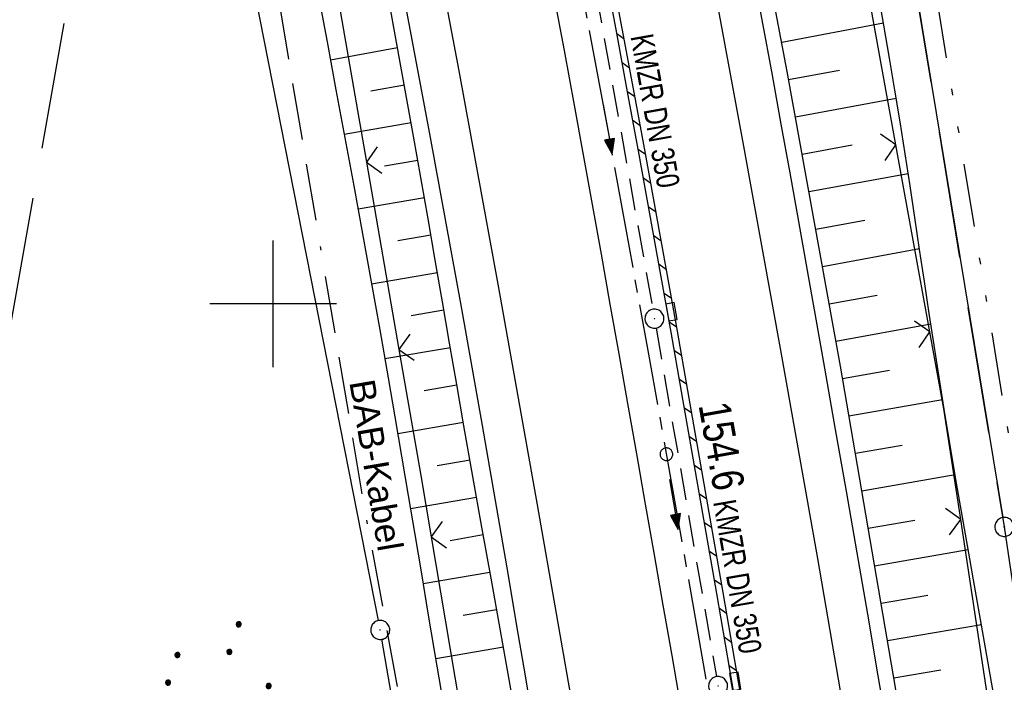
# Model space of a CAD drawing. Extents: x 510526 to 513920, y 467229 to 478797.
# Tile 75 of 256: x 511080 to 511158, y 470870 to 470922. Entities that reach past the tile are written whole.
import ezdxf
from ezdxf.enums import TextEntityAlignment as Align

# ---------------------------------------------------------------- set-up
doc = ezdxf.new("R2010")
doc.units = 0
doc.header["$LTSCALE"] = 10
doc.header["$MEASUREMENT"] = 0
for name, pattern in [('ACAD_ISO16W100', [73, 15, -6.5, 15, -6.5, 15, -7, 1, -7]), ('ACHSE', [5.5, 4, -0.5, 0.5, -0.5]), ('LT00', [0]), ('LT05', [0.7, 0.5, -0.2]), ('LT09', [0.54, 0.2, -0.1, 0.02, -0.1, 0.02, -0.1]), ('STRICHLINIE2', [0.375, 0.25, -0.125])]:
    doc.linetypes.add(name, pattern=pattern)
doc.layers.get('0').update_dxf_attribs({"linetype": 'LT00'})
for name, color, linetype in [('-AX-020', 250, 'ACHSE'), ('-Halt-Pfeil', 4, 'LT00'), ('-Haltung', 182, 'STRICHLINIE2'), ('-Haltungsbeschriftung', 182, 'LT00'), ('-ST-20-1', 250, 'LT00'), ('BAB-KABEL', 220, 'ACAD_ISO16W100'), ('BAB-KABEL_TEXT', 221, 'Continuous'), ('DFK_AB_L', 21, 'LT00'), ('DFK_AB_P', 7, 'LT00'), ('DFK_NUTZUNG', 250, 'LT00'), ('GEMARKUNGSGRENZE', 3, 'LT09'), ('V96_AFBR_BAB', 250, 'LT00'), ('V96_BOESCH', 250, 'LT00'), ('V96_BORDRINNE', 182, 'LT00'), ('V96_BOSCHUNG', 250, 'LT00'), ('V96_KA_PRUF', 182, 'LT00'), ('V96_LD_MARK', 250, 'LT00'), ('V96_RASTER', 250, 'LT00'), ('V96_RINNE', 182, 'LT00'), ('V96_SINKK', 182, 'LT00'), ('V96_ZAUN', 40, 'LT00'), ('WSG-GRENZE', 162, 'LT05')]:
    doc.layers.add(name, color=color, linetype=linetype)
doc.styles.add('Beschrift', font='ARIAL.TTF')
doc.styles.add('Haltungsbeschriftung', font='ARIAL.TTF', dxfattribs={"width": 0.75})

# ---------------------------------------------------------------- blocks, each defined once
blk = doc.blocks.new('SYMB0003')
at = {"color": 0, "linetype": 'ByBlock'}
for p, q in [((-0.015712, 0), (0.010166, 0.012015)), ((0, -0.021257), (-0.015712, 0)), ((0.010166, 0.012015), (0, -0.021257))]:
    blk.add_line(p, q, dxfattribs=at)
for points in [[(-0.031395, 0.499013), (-0.093691, 0.491144), (-0.154509, 0.475528), (-0.21289, 0.452414), (-0.267913, 0.422164), (-0.318712, 0.385257), (-0.364484, 0.342274), (-0.404509, 0.293893), (-0.438154, 0.240877), (-0.464888, 0.184062), (-0.484292, 0.124345), (-0.496058, 0.062667), (-0.5, 0)], [(-0.5, 0), (-0.496058, -0.062667), (-0.484292, -0.124345), (-0.464888, -0.184062), (-0.438154, -0.240877), (-0.404509, -0.293893), (-0.364485, -0.342274), (-0.318712, -0.385257), (-0.267914, -0.422164), (-0.21289, -0.452414), (-0.154509, -0.475529), (-0.093691, -0.491144), (-0.031395, -0.499014), (0.031395, -0.499014)], [(0.5, 0), (0.496057, 0.062667), (0.484292, 0.124345), (0.464888, 0.184062), (0.438153, 0.240877), (0.404509, 0.293893), (0.364484, 0.342274), (0.318712, 0.385257), (0.267913, 0.422164), (0.21289, 0.452414), (0.154509, 0.475528), (0.093691, 0.491144), (0.031395, 0.499013), (-0.031395, 0.499013)], [(0.031395, -0.499014), (0.093691, -0.491144), (0.154509, -0.475529), (0.21289, -0.452414), (0.267914, -0.422164), (0.318712, -0.385257), (0.364485, -0.342274), (0.404509, -0.293893), (0.438154, -0.240877), (0.464889, -0.184062), (0.484292, -0.124345), (0.496058, -0.062667), (0.5, 0)]]:
    blk.add_lwpolyline(points, dxfattribs=at)
blk = doc.blocks.new('SYMB0002')
at = {"color": 0, "linetype": 'ByBlock'}
for points in [[(-0.031395, 0.499013), (-0.093691, 0.491144), (-0.154509, 0.475528), (-0.21289, 0.452414), (-0.267913, 0.422164), (-0.318712, 0.385257), (-0.364484, 0.342274), (-0.404509, 0.293893), (-0.438154, 0.240877), (-0.464888, 0.184062), (-0.484292, 0.124345), (-0.496058, 0.062667), (-0.5, 0)], [(-0.5, 0), (-0.496058, -0.062667), (-0.484292, -0.124345), (-0.464888, -0.184062), (-0.438154, -0.240877), (-0.404509, -0.293893), (-0.364485, -0.342274), (-0.318712, -0.385257), (-0.267914, -0.422164), (-0.21289, -0.452414), (-0.154509, -0.475529), (-0.093691, -0.491144), (-0.031395, -0.499014), (0.031395, -0.499014)], [(0.5, 0), (0.496057, 0.062667), (0.484292, 0.124345), (0.464888, 0.184062), (0.438153, 0.240877), (0.404509, 0.293893), (0.364484, 0.342274), (0.318712, 0.385257), (0.267913, 0.422164), (0.21289, 0.452414), (0.154509, 0.475528), (0.093691, 0.491144), (0.031395, 0.499013), (-0.031395, 0.499013)], [(0.031395, -0.499014), (0.093691, -0.491144), (0.154509, -0.475529), (0.21289, -0.452414), (0.267914, -0.422164), (0.318712, -0.385257), (0.364485, -0.342274), (0.404509, -0.293893), (0.438154, -0.240877), (0.464889, -0.184062), (0.484292, -0.124345), (0.496058, -0.062667), (0.5, 0)]]:
    blk.add_lwpolyline(points, dxfattribs=at)
blk = doc.blocks.new('SYMB0652')
at = {"color": 0, "linetype": 'ByBlock'}
blk.add_lwpolyline([(-0.15, -0.075), (0.15, -0.075), (0.15, 0.075), (-0.15, 0.075), (-0.15, -0.075)], dxfattribs=at)
blk = doc.blocks.new('SYMB0024')
at = {"color": 0, "linetype": 'ByBlock'}
for p, q in [((-0.5, 0.5), (0, 0)), ((0, 0), (0.5, 0.5))]:
    blk.add_line(p, q, dxfattribs=at)
blk = doc.blocks.new('SYMB7110')
at = {"color": 0, "linetype": 'ByBlock'}
for p, q in [((-0.515, 0.392919), (-0.515, 0.367081)), ((-0.51, 0.362895), (-0.51, 0.397105)), ((-0.505, 0.399164), (-0.505, 0.360836)), ((-0.5, 0.360204), (-0.5, 0.399796)), ((-0.495, 0.399164), (-0.495, 0.360836)), ((-0.49, 0.362895), (-0.49, 0.397105)), ((-0.485, 0.392919), (-0.485, 0.367081)), ((-0.285, 0.392919), (-0.285, 0.367081)), ((-0.28, 0.362895), (-0.28, 0.397105)), ((-0.275, 0.399164), (-0.275, 0.360836)), ((-0.27, 0.360204), (-0.27, 0.399796)), ((-0.265, 0.399164), (-0.265, 0.360836)), ((-0.26, 0.362895), (-0.26, 0.397105)), ((-0.255, 0.392919), (-0.255, 0.367081)), ((0.255, 0.392919), (0.255, 0.367081)), ((0.26, 0.362895), (0.26, 0.397105)), ((0.265, 0.399164), (0.265, 0.360836)), ((0.27, 0.360204), (0.27, 0.399796)), ((0.275, 0.399164), (0.275, 0.360836)), ((0.28, 0.362895), (0.28, 0.397105)), ((0.285, 0.392919), (0.285, 0.367081)), ((0.485, 0.392919), (0.485, 0.367081)), ((0.49, 0.362895), (0.49, 0.397105)), ((0.495, 0.399164), (0.495, 0.360836)), ((0.5, 0.360204), (0.5, 0.399796)), ((0.505, 0.399164), (0.505, 0.360836)), ((0.51, 0.362895), (0.51, 0.397105)), ((0.515, 0.392919), (0.515, 0.367081)), ((-0.48, 0.379874), (-0.48, 0.380145)), ((-0.25, 0.379874), (-0.25, 0.380146)), ((0.29, 0.379874), (0.29, 0.380145)), ((0.52, 0.379874), (0.52, 0.380146)), ((-0.9, 0.012919), (-0.9, -0.012919)), ((-0.895, -0.017106), (-0.895, 0.017105)), ((-0.89, 0.019164), (-0.89, -0.019164)), ((-0.885, -0.019797), (-0.885, 0.019796)), ((-0.88, 0.019164), (-0.88, -0.019164)), ((-0.875, -0.017106), (-0.875, 0.017105)), ((-0.87, 0.012919), (-0.87, -0.012919)), ((-0.865, -0.000126), (-0.865, 0.000145)), ((-0.67, 0.012919), (-0.67, -0.012919)), ((-0.665, -0.017106), (-0.665, 0.017105)), ((-0.66, 0.019164), (-0.66, -0.019164)), ((-0.655, -0.019797), (-0.655, 0.019796)), ((-0.65, 0.019164), (-0.65, -0.019164)), ((-0.645, -0.017106), (-0.645, 0.017105)), ((-0.64, 0.012919), (-0.64, -0.012919)), ((-0.635, -0.000126), (-0.635, 0.000145)), ((-0.13, 0.012919), (-0.13, -0.012919)), ((-0.125, -0.017105), (-0.125, 0.017105)), ((-0.12, 0.019164), (-0.12, -0.019164)), ((-0.115, -0.019796), (-0.115, 0.019796)), ((-0.11, 0.019164), (-0.11, -0.019164)), ((-0.105, -0.017105), (-0.105, 0.017105)), ((-0.1, 0.012919), (-0.1, -0.012919)), ((-0.095, -0.000126), (-0.095, 0.000146)), ((0.1, 0.012919), (0.1, -0.012919)), ((0.105, -0.017105), (0.105, 0.017105)), ((0.11, 0.019164), (0.11, -0.019164)), ((0.115, -0.019796), (0.115, 0.019796)), ((0.12, 0.019164), (0.12, -0.019164)), ((0.125, -0.017105), (0.125, 0.017105)), ((0.13, 0.012919), (0.13, -0.012919)), ((0.135, -0.000126), (0.135, 0.000146)), ((0.64, 0.012919), (0.64, -0.012919)), ((0.645, -0.017105), (0.645, 0.017105)), ((0.65, 0.019164), (0.65, -0.019164)), ((0.655, -0.019796), (0.655, 0.019796)), ((0.66, 0.019164), (0.66, -0.019164)), ((0.665, -0.017105), (0.665, 0.017105)), ((0.67, 0.012919), (0.67, -0.012919)), ((0.675, -0.000126), (0.675, 0.000146)), ((0.87, 0.012919), (0.87, -0.012919)), ((0.875, -0.017105), (0.875, 0.017105)), ((0.88, 0.019164), (0.88, -0.019164)), ((0.885, -0.019796), (0.885, 0.019796)), ((0.89, 0.019164), (0.89, -0.019164)), ((0.895, -0.017105), (0.895, 0.017105)), ((0.9, 0.012919), (0.9, -0.012919)), ((0.905, -0.000126), (0.905, 0.000146)), ((-0.515, -0.367081), (-0.515, -0.392919)), ((-0.51, -0.397105), (-0.51, -0.362895)), ((-0.505, -0.360836), (-0.505, -0.399164)), ((-0.5, -0.399796), (-0.5, -0.360204)), ((-0.495, -0.360836), (-0.495, -0.399164)), ((-0.49, -0.397106), (-0.49, -0.362895)), ((-0.485, -0.367081), (-0.485, -0.392919)), ((-0.48, -0.380126), (-0.48, -0.379855)), ((-0.285, -0.367081), (-0.285, -0.392919)), ((-0.28, -0.397105), (-0.28, -0.362895)), ((-0.275, -0.360836), (-0.275, -0.399164)), ((-0.27, -0.399796), (-0.27, -0.360204)), ((-0.265, -0.360836), (-0.265, -0.399164)), ((-0.26, -0.397105), (-0.26, -0.362895)), ((-0.255, -0.367081), (-0.255, -0.392919)), ((-0.25, -0.380126), (-0.25, -0.379855)), ((0.255, -0.367081), (0.255, -0.392919)), ((0.26, -0.397105), (0.26, -0.362895)), ((0.265, -0.360836), (0.265, -0.399164)), ((0.27, -0.399796), (0.27, -0.360204)), ((0.275, -0.360836), (0.275, -0.399164)), ((0.28, -0.397105), (0.28, -0.362895)), ((0.285, -0.367081), (0.285, -0.392919)), ((0.29, -0.380126), (0.29, -0.379855)), ((0.485, -0.367081), (0.485, -0.392919)), ((0.49, -0.397105), (0.49, -0.362895)), ((0.495, -0.360836), (0.495, -0.399164)), ((0.5, -0.399796), (0.5, -0.360204)), ((0.505, -0.360836), (0.505, -0.399164)), ((0.51, -0.397105), (0.51, -0.362895)), ((0.515, -0.367081), (0.515, -0.392919)), ((0.52, -0.380126), (0.52, -0.379855))]:
    blk.add_line(p, q, dxfattribs=at)
for points in [[(-0.48, 0.38), (-0.481981, 0.388678), (-0.48753, 0.395637), (-0.49555, 0.399499), (-0.50445, 0.399499), (-0.51247, 0.395637), (-0.518019, 0.388678), (-0.52, 0.38), (-0.518019, 0.371322), (-0.51247, 0.364363), (-0.50445, 0.360501), (-0.49555, 0.360501), (-0.48753, 0.364363), (-0.481981, 0.371322), (-0.48, 0.38)], [(-0.25, 0.38), (-0.251981, 0.388678), (-0.25753, 0.395637), (-0.26555, 0.399499), (-0.27445, 0.399499), (-0.28247, 0.395637), (-0.288019, 0.388678), (-0.29, 0.38), (-0.288019, 0.371322), (-0.28247, 0.364363), (-0.27445, 0.360501), (-0.26555, 0.360501), (-0.25753, 0.364363), (-0.251981, 0.371322), (-0.25, 0.38)], [(0.29, 0.38), (0.288019, 0.388678), (0.28247, 0.395637), (0.27445, 0.399499), (0.26555, 0.399499), (0.25753, 0.395637), (0.251981, 0.388678), (0.25, 0.38), (0.251981, 0.371322), (0.25753, 0.364363), (0.26555, 0.360501), (0.27445, 0.360501), (0.28247, 0.364363), (0.288019, 0.371322), (0.29, 0.38)], [(0.52, 0.38), (0.518019, 0.388678), (0.51247, 0.395637), (0.50445, 0.399499), (0.495549, 0.399499), (0.48753, 0.395637), (0.481981, 0.388678), (0.48, 0.38), (0.481981, 0.371322), (0.48753, 0.364363), (0.495549, 0.360501), (0.50445, 0.360501), (0.51247, 0.364363), (0.518019, 0.371322), (0.52, 0.38)], [(-0.865, 0), (-0.866981, 0.008678), (-0.87253, 0.015637), (-0.88055, 0.019498), (-0.88945, 0.019498), (-0.89747, 0.015637), (-0.903019, 0.008678), (-0.905, 0)], [(-0.905, 0), (-0.903019, -0.008678), (-0.89747, -0.015637), (-0.88945, -0.019499), (-0.88055, -0.019499), (-0.87253, -0.015637), (-0.866981, -0.008678), (-0.865, 0)], [(-0.635, 0), (-0.636981, 0.008678), (-0.64253, 0.015637), (-0.65055, 0.019498), (-0.65945, 0.019498), (-0.66747, 0.015637), (-0.673019, 0.008678), (-0.675, 0)], [(-0.675, 0), (-0.673019, -0.008678), (-0.66747, -0.015637), (-0.65945, -0.019499), (-0.65055, -0.019499), (-0.64253, -0.015637), (-0.636981, -0.008678), (-0.635, 0)], [(-0.095, 0), (-0.096981, 0.008678), (-0.10253, 0.015637), (-0.11055, 0.019499), (-0.11945, 0.019499), (-0.12747, 0.015637), (-0.133019, 0.008678), (-0.135, 0)], [(-0.135, 0), (-0.133019, -0.008678), (-0.12747, -0.015637), (-0.11945, -0.019499), (-0.11055, -0.019499), (-0.10253, -0.015637), (-0.096981, -0.008678), (-0.095, 0)], [(0.135, 0), (0.133019, 0.008678), (0.12747, 0.015637), (0.11945, 0.019499), (0.11055, 0.019499), (0.10253, 0.015637), (0.096981, 0.008678), (0.095, 0)], [(0.095, 0), (0.096981, -0.008678), (0.10253, -0.015637), (0.11055, -0.019499), (0.11945, -0.019499), (0.12747, -0.015637), (0.133019, -0.008678), (0.135, 0)], [(0.675, 0), (0.673019, 0.008678), (0.66747, 0.015637), (0.65945, 0.019499), (0.65055, 0.019499), (0.64253, 0.015637), (0.636981, 0.008678), (0.635, 0)], [(0.635, 0), (0.636981, -0.008678), (0.64253, -0.015637), (0.65055, -0.019499), (0.65945, -0.019499), (0.66747, -0.015637), (0.673019, -0.008678), (0.675, 0)], [(0.905, 0), (0.903019, 0.008678), (0.89747, 0.015637), (0.88945, 0.019499), (0.88055, 0.019499), (0.87253, 0.015637), (0.866981, 0.008678), (0.865, 0)], [(0.865, 0), (0.866981, -0.008678), (0.87253, -0.015637), (0.88055, -0.019499), (0.88945, -0.019499), (0.89747, -0.015637), (0.903019, -0.008678), (0.905, 0)], [(-0.48, -0.38), (-0.481981, -0.371322), (-0.48753, -0.364363), (-0.49555, -0.360501), (-0.50445, -0.360501), (-0.51247, -0.364363), (-0.518019, -0.371322), (-0.52, -0.38), (-0.518019, -0.388678), (-0.51247, -0.395637), (-0.50445, -0.399499), (-0.49555, -0.399499), (-0.48753, -0.395637), (-0.481981, -0.388678), (-0.48, -0.38)], [(-0.25, -0.38), (-0.251981, -0.371322), (-0.25753, -0.364363), (-0.26555, -0.360501), (-0.27445, -0.360501), (-0.28247, -0.364363), (-0.288019, -0.371322), (-0.29, -0.38), (-0.288019, -0.388678), (-0.28247, -0.395637), (-0.27445, -0.399499), (-0.26555, -0.399499), (-0.25753, -0.395637), (-0.251981, -0.388678), (-0.25, -0.38)], [(0.29, -0.38), (0.288019, -0.371322), (0.28247, -0.364363), (0.27445, -0.360501), (0.26555, -0.360501), (0.25753, -0.364363), (0.251981, -0.371322), (0.25, -0.38), (0.251981, -0.388678), (0.25753, -0.395637), (0.26555, -0.399499), (0.27445, -0.399499), (0.28247, -0.395637), (0.288019, -0.388678), (0.29, -0.38)], [(0.52, -0.38), (0.518019, -0.371322), (0.51247, -0.364363), (0.50445, -0.360501), (0.495549, -0.360501), (0.48753, -0.364363), (0.481981, -0.371322), (0.48, -0.38), (0.481981, -0.388678), (0.48753, -0.395637), (0.495549, -0.399499), (0.50445, -0.399499), (0.51247, -0.395637), (0.518019, -0.388678), (0.52, -0.38)]]:
    blk.add_lwpolyline(points, dxfattribs=at)
blk = doc.blocks.new('SYMB0070')
at = {"color": 0, "linetype": 'ByBlock'}
for p, q in [((-0.5, 0), (0.2, 0)), ((0.5, 0), (0.2, 0.1)), ((0.2, 0.1), (0.2, 0)), ((0.468, 0), (0.21, 0.086)), ((0.21, 0.086), (0.21, -0.086)), ((0.21, -0.086), (0.468, 0)), ((0.22, -0.072), (0.437, 0)), ((0.23, -0.058), (0.405, 0)), ((0.24, -0.045), (0.374, 0)), ((0.342, 0), (0.25, 0.031)), ((0.25, 0.031), (0.25, -0.031)), ((0.25, -0.031), (0.342, 0)), ((0.26, -0.017), (0.31, 0)), ((0.27, -0.003), (0.279, 0))]:
    blk.add_line(p, q, dxfattribs=at)
for points in [[(0.2, 0), (0.2, -0.1), (0.5, 0)], [(0.437, 0), (0.22, 0.072), (0.22, -0.072)], [(0.405, 0), (0.23, 0.058), (0.23, -0.058)], [(0.374, 0), (0.24, 0.045), (0.24, -0.045)], [(0.31, 0), (0.26, 0.017), (0.26, -0.017)], [(0.279, 0), (0.27, 0.003), (0.27, -0.003)]]:
    blk.add_lwpolyline(points, dxfattribs=at)

msp = doc.modelspace()

# ---------------------------------------------------------------- hatches: boundary and pattern name
at = {"layer": 'V96_BORDRINNE'}
h = msp.add_hatch(dxfattribs=at)
h.set_pattern_fill('ANSI31', color=256, scale=13, angle=280, style=0)
h.paths.add_polyline_path([(511127.543, 470921.723), (511126.568, 470926.915), (511126.174, 470928.994), (511125.683, 470928.903), (511126.077, 470926.822), (511127.052, 470921.631), (511128.016, 470916.438), (511128.873, 470911.769), (511129.721, 470907.097), (511130.562, 470902.425), (511130.997, 470899.98), (511131.49, 470900.066), (511131.054, 470902.513), (511130.213, 470907.186), (511129.365, 470911.858), (511128.508, 470916.529)])
h.paths.add_polyline_path([(511132.714, 470893.163), (511131.887, 470897.838), (511131.727, 470898.737), (511131.234, 470898.651), (511131.395, 470897.751), (511132.222, 470893.076), (511133.619, 470885.108), (511135.002, 470877.137), (511136.084, 470870.836), (511136.577, 470870.919), (511135.495, 470877.222), (511134.112, 470885.194)])

# ---------------------------------------------------------------- linework, layer by layer
at = {"layer": '-AX-020', "ltscale": 0.2, "flags": 128}
msp.add_lwpolyline([(513881.716, 478796.972), (513877.87, 478787.354), (513870.367, 478768.801), (513862.788, 478750.278), (513855.137, 478731.786), (513847.411, 478713.324), (513839.611, 478694.893), (513831.738, 478676.494), (513823.791, 478658.127), (513815.771, 478639.791), (513807.678, 478621.487), (513799.512, 478603.216), (513791.272, 478584.978), (513782.96, 478566.773), (513774.576, 478548.601), (513766.118, 478530.463), (513757.588, 478512.359), (513748.986, 478494.289), (513740.312, 478476.254), (513731.565, 478458.253), (513722.747, 478440.287), (513713.857, 478422.357), (513704.896, 478404.463), (513695.863, 478386.605), (513686.758, 478368.782), (513677.583, 478350.997), (513668.336, 478333.248), (513659.019, 478315.536), (513649.63, 478297.862), (513640.172, 478280.225), (513630.643, 478262.626), (513621.043, 478245.066), (513611.374, 478227.544), (513601.634, 478210.061), (513591.825, 478192.617), (513586.745, 478183.647), (513576.83, 478166.262), (513566.848, 478148.917), (513556.8, 478131.609), (513546.688, 478114.338), (513536.514, 478097.104), (513526.28, 478079.906), (513515.988, 478062.743), (513505.638, 478045.613), (513495.234, 478028.517), (513484.778, 478011.453), (513474.27, 477994.421), (513463.712, 477977.419), (513453.108, 477960.447), (513442.457, 477943.503), (513431.762, 477926.587), (513421.026, 477909.698), (513410.248, 477892.835), (513399.432, 477875.997), (513388.579, 477859.182), (513377.691, 477842.39), (513366.769, 477825.62), (513355.815, 477808.871), (513344.831, 477792.142), (513333.819, 477775.431), (513322.78, 477758.738), (513311.715, 477742.062), (513300.628, 477725.401), (513289.519, 477708.754), (513278.389, 477692.121), (513267.242, 477675.5), (513256.078, 477658.891), (513244.899, 477642.291), (513233.706, 477625.7), (513222.502, 477609.117), (513211.288, 477592.542), (513200.066, 477575.971), (513188.837, 477559.405), (513177.603, 477542.843), (513166.366, 477526.282), (513154.797, 477509.239), (513142.496, 477491.114), (513130.197, 477472.988), (513117.902, 477454.859), (513105.613, 477436.726), (513093.333, 477418.587), (513081.064, 477400.44), (513068.808, 477382.285), (513056.567, 477364.119), (513044.344, 477345.942), (513032.141, 477327.752), (513019.958, 477309.547), (513007.8, 477291.325), (512995.668, 477273.087), (512983.565, 477254.83), (512971.492, 477236.552), (512959.452, 477218.253), (512947.447, 477199.931), (512935.479, 477181.584), (512923.551, 477163.212), (512911.665, 477144.812), (512899.822, 477126.385), (512888.026, 477107.927), (512876.279, 477089.439), (512864.582, 477070.918), (512852.939, 477052.364), (512841.352, 477033.775), (512829.822, 477015.15), (512818.352, 476996.488), (512806.945, 476977.787), (512795.603, 476959.048), (512789.644, 476949.141), (512778.405, 476930.339), (512767.236, 476911.496), (512756.135, 476892.613), (512745.103, 476873.688), (512734.14, 476854.724), (512723.246, 476835.72), (512712.422, 476816.676), (512701.668, 476797.593), (512690.983, 476778.471), (512680.369, 476759.309), (512669.824, 476740.11), (512659.35, 476720.871), (512648.946, 476701.595), (512638.612, 476682.281), (512628.349, 476662.929), (512618.157, 476643.54), (512608.036, 476624.113), (512597.985, 476604.65), (512588.006, 476585.15), (512578.098, 476565.614), (512568.261, 476546.042), (512558.497, 476526.434), (512548.803, 476506.791), (512539.182, 476487.112), (512529.632, 476467.399), (512520.155, 476447.65), (512510.749, 476427.867), (512501.416, 476408.05), (512492.156, 476388.199), (512482.968, 476368.314), (512473.852, 476348.396), (512464.81, 476328.445), (512455.84, 476308.46), (512446.944, 476288.443), (512438.12, 476268.394), (512429.37, 476248.313), (512420.694, 476228.2), (512412.09, 476208.055), (512403.561, 476187.879), (512395.105, 476167.672), (512386.723, 476147.434), (512378.415, 476127.166), (512370.181, 476106.867), (512362.021, 476086.539), (512353.936, 476066.181), (512345.925, 476045.794), (512337.988, 476025.377), (512330.127, 476004.932), (512322.339, 475984.458), (512314.627, 475963.955), (512306.989, 475943.425), (512299.427, 475922.867), (512291.94, 475902.281), (512284.528, 475881.669), (512277.191, 475861.029), (512269.93, 475840.362), (512262.744, 475819.67), (512255.634, 475798.951), (512248.599, 475778.206), (512241.641, 475757.436), (512234.758, 475736.641), (512227.951, 475715.82), (512221.221, 475694.975), (512214.566, 475674.105), (512207.988, 475653.211), (512201.487, 475632.294), (512200.128, 475627.887), (512194.281, 475608.791), (512188.5, 475589.674), (512182.785, 475570.538), (512177.137, 475551.381), (512171.56, 475532.204), (512166.053, 475513.007), (512160.618, 475493.788), (512155.257, 475474.55), (512149.971, 475455.29), (512148.09, 475448.361), (512142.908, 475429.074), (512137.804, 475409.765), (512132.778, 475390.436), (512127.829, 475371.088), (512122.957, 475351.719), (512118.163, 475332.332), (512113.447, 475312.925), (512108.808, 475293.499), (512104.247, 475274.055), (512099.765, 475254.593), (512095.36, 475235.113), (512091.033, 475215.616), (512086.785, 475196.101), (512082.614, 475176.57), (512078.522, 475157.022), (512074.508, 475137.458), (512070.573, 475117.878), (512066.716, 475098.282), (512063.238, 475080.246), (512059.532, 475060.621), (512055.901, 475040.983), (512052.344, 475021.33), (512048.857, 475001.665), (512045.438, 474981.988), (512042.084, 474962.3), (512038.794, 474942.602), (512035.562, 474922.893), (512032.388, 474903.175), (512029.269, 474883.449), (512026.201, 474863.714), (512023.183, 474843.972), (512020.21, 474824.222), (512017.282, 474804.467), (512014.394, 474784.705), (512011.544, 474764.937), (512008.73, 474745.165), (512005.949, 474725.388), (512003.198, 474705.607), (512000.474, 474685.821), (511997.775, 474666.033), (511995.098, 474646.242), (511992.439, 474626.448), (511989.798, 474606.651), (511987.169, 474586.854), (511984.552, 474567.054), (511981.943, 474547.253), (511979.34, 474527.452), (511976.744, 474507.689), (511975.127, 474495.377), (511973.477, 474482.815), (511971.825, 474470.254), (511970.169, 474457.693), (511968.506, 474445.133), (511966.835, 474432.574), (511965.154, 474420.016), (511963.46, 474407.46), (511961.752, 474394.906), (511960.027, 474382.355), (511958.283, 474369.806), (511956.518, 474357.259), (511954.73, 474344.717), (511952.918, 474332.177), (511951.078, 474319.642), (511949.209, 474307.111), (511947.309, 474294.584), (511945.376, 474282.063), (511943.407, 474269.547), (511941.4, 474257.038), (511939.355, 474244.534), (511937.267, 474232.038), (511935.137, 474219.549), (511932.96, 474207.067), (511930.736, 474194.594), (511928.462, 474182.131), (511926.136, 474169.676), (511923.757, 474157.232), (511921.321, 474144.799), (511918.829, 474132.377), (511916.276, 474119.967), (511913.661, 474107.57), (511910.982, 474095.187), (511908.238, 474082.818), (511905.425, 474070.464), (511902.544, 474058.127), (511899.59, 474045.806), (511896.562, 474033.504), (511893.47, 474021.261), (511890.29, 474008.997), (511887.033, 473996.753), (511883.699, 473984.53), (511880.287, 473972.328), (511876.798, 473960.148), (511873.233, 473947.991), (511869.591, 473935.856), (511865.873, 473923.745), (511862.077, 473911.656), (511858.206, 473899.593), (511854.259, 473887.554), (511850.236, 473875.54), (511846.136, 473863.552), (511841.962, 473851.59), (511837.711, 473839.654), (511833.386, 473827.746), (511828.985, 473815.865), (511824.51, 473804.012), (511819.96, 473792.188), (511815.335, 473780.392), (511810.636, 473768.626), (511805.863, 473756.89), (511801.015, 473745.185), (511796.094, 473733.51), (511791.099, 473721.866), (511786.031, 473710.255), (511780.889, 473698.675), (511775.675, 473687.128), (511770.388, 473675.615), (511765.028, 473664.135), (511759.596, 473652.689), (511754.091, 473641.278), (511748.515, 473629.901), (511742.867, 473618.56), (511737.147, 473607.255), (511731.356, 473595.986), (511725.494, 473584.754), (511719.562, 473573.559), (511713.558, 473562.402), (511707.485, 473551.283), (511701.341, 473540.203), (511695.128, 473529.162), (511688.845, 473518.159), (511682.492, 473507.198), (511676.07, 473496.276), (511669.58, 473485.395), (511663.021, 473474.555), (511656.394, 473463.757), (511649.699, 473453.001), (511642.935, 473442.288), (511636.105, 473431.617), (511629.207, 473420.99), (511622.242, 473410.406), (511615.211, 473399.867), (511608.113, 473389.372), (511600.949, 473378.922), (511593.719, 473368.518), (511586.423, 473358.16), (511579.062, 473347.848), (511571.637, 473337.582), (511564.147, 473327.364), (511556.592, 473317.193), (511548.973, 473307.07), (511541.291, 473296.996), (511533.545, 473286.969), (511525.735, 473276.993), (511517.863, 473267.066), (511509.929, 473257.188), (511501.932, 473247.361), (511493.873, 473237.584), (511485.753, 473227.859), (511477.572, 473218.186), (511475.548, 473215.811), (511467.291, 473206.202), (511458.976, 473196.642), (511450.605, 473187.132), (511442.182, 473177.667), (511433.709, 473168.249), (511425.188, 473158.872), (511416.622, 473149.537), (511408.014, 473140.241), (511399.365, 473130.982), (511390.679, 473121.758), (511381.958, 473112.568), (511373.205, 473103.409), (511364.421, 473094.278), (511355.61, 473085.175), (511346.772, 473076.096), (511337.912, 473067.039), (511329.031, 473058.003), (511320.132, 473048.986), (511311.216, 473039.984), (511302.286, 473030.997), (511293.345, 473022.02), (511284.394, 473013.053), (511275.436, 473004.094), (511266.473, 472995.139), (511255.909, 472984.591), (511236.789, 472965.502), (511230.177, 472958.9), (511223.567, 472952.294), (511216.964, 472945.683), (511210.368, 472939.063), (511203.785, 472932.433), (511197.215, 472925.788), (511190.663, 472919.125), (511184.131, 472912.443), (511177.622, 472905.739), (511171.139, 472899.01), (511164.685, 472892.252), (511158.263, 472885.464), (511151.877, 472878.643), (511145.529, 472871.786), (511139.222, 472864.891), (511132.96, 472857.955), (511126.746, 472850.976), (511120.583, 472843.952), (511114.476, 472836.881), (511109.32, 472830.82), (511103.322, 472823.655), (511097.386, 472816.438), (511091.511, 472809.171), (511085.699, 472801.854), (511079.95, 472794.488), (511074.265, 472787.072), (511068.642, 472779.609), (511063.084, 472772.097), (511057.591, 472764.538), (511052.162, 472756.933), (511046.799, 472749.281), (511041.501, 472741.584), (511036.27, 472733.841), (511031.105, 472726.054), (511026.007, 472718.223), (511020.976, 472710.349), (511016.012, 472702.431), (511011.117, 472694.472), (511006.29, 472686.471), (511001.532, 472678.429), (510996.842, 472670.347), (510992.223, 472662.225), (510987.672, 472654.063), (510983.192, 472645.863), (510978.782, 472637.625), (510974.443, 472629.349), (510970.175, 472621.036), (510965.978, 472612.687), (510961.853, 472604.303), (510957.799, 472595.883), (510953.818, 472587.43), (510949.91, 472578.942), (510946.074, 472570.422), (510942.311, 472561.868), (510938.622, 472553.283), (510935.007, 472544.666), (510931.465, 472536.02), (510927.997, 472527.343), (510924.604, 472518.636), (510921.286, 472509.901), (510918.042, 472501.138), (510914.874, 472492.347), (510911.781, 472483.529), (510908.763, 472474.686), (510905.821, 472465.817), (510902.956, 472456.923), (510900.166, 472448.004), (510897.454, 472439.062), (510894.817, 472430.098), (510892.258, 472421.111), (510889.776, 472412.102), (510887.37, 472403.073), (510885.043, 472394.023), (510882.792, 472384.954), (510880.62, 472375.866), (510878.525, 472366.759), (510876.509, 472357.635), (510874.57, 472348.494), (510872.71, 472339.337), (510870.929, 472330.164), (510869.226, 472320.976), (510867.602, 472311.774), (510866.056, 472302.558), (510864.59, 472293.33), (510863.202, 472284.089), (510861.894, 472274.837), (510860.665, 472265.574), (510859.516, 472256.301), (510858.445, 472247.018), (510857.455, 472237.726), (510856.544, 472228.427), (510855.712, 472219.119), (510854.96, 472209.806), (510854.288, 472200.485), (510853.696, 472191.159), (510853.184, 472181.829), (510852.752, 472172.495), (510852.399, 472163.157), (510852.127, 472153.817), (510851.934, 472144.475), (510851.822, 472135.131), (510851.789, 472125.787), (510851.836, 472116.443), (510851.964, 472107.1), (510852.009, 472104.711), (510852.237, 472095.37), (510852.543, 472086.03), (510852.927, 472076.694), (510853.387, 472067.361), (510853.922, 472058.032), (510854.53, 472048.707), (510855.21, 472039.388), (510855.961, 472030.074), (510856.782, 472020.766), (510857.671, 472011.464), (510858.627, 472002.169), (510859.649, 471992.88), (510860.734, 471983.599), (510861.883, 471974.326), (510863.094, 471965.06), (510864.364, 471955.802), (510865.694, 471946.554), (510867.082, 471937.313), (510868.525, 471928.081), (510870.024, 471918.857), (510871.577, 471909.643), (510873.182, 471900.438), (510874.839, 471891.241), (510876.545, 471882.054), (510878.3, 471872.876), (510880.102, 471863.708), (510881.95, 471854.548), (510883.842, 471845.397), (510885.778, 471836.255), (510887.756, 471827.123), (510889.775, 471817.999), (510891.834, 471808.885), (510893.93, 471799.779), (510896.064, 471790.681), (510898.233, 471781.592), (510900.437, 471772.511), (510902.673, 471763.439), (510904.942, 471754.374), (510907.241, 471745.317), (510909.57, 471736.267), (510911.926, 471727.225), (510914.31, 471718.19), (510916.719, 471709.161), (510919.152, 471700.139), (510921.608, 471691.124), (510924.087, 471682.114), (510926.585, 471673.11), (510929.104, 471664.112), (510931.64, 471655.118), (510934.193, 471646.129), (510936.762, 471637.145), (510939.345, 471628.165), (510941.941, 471619.188), (510944.55, 471610.216), (510947.169, 471601.246), (510949.797, 471592.279), (510952.434, 471583.314), (510955.078, 471574.352), (510957.727, 471565.391), (510960.382, 471556.431), (510963.039, 471547.473), (510967.703, 471531.767), (510970.248, 471523.199), (510975.26, 471506.323), (510980.27, 471489.445), (510985.273, 471472.566), (510990.267, 471455.684), (510995.248, 471438.798), (511000.214, 471421.908), (511005.162, 471405.012), (511010.087, 471388.11), (511014.988, 471371.201), (511019.861, 471354.283), (511024.703, 471337.357), (511029.511, 471320.421), (511034.281, 471303.475), (511039.011, 471286.517), (511043.698, 471269.547), (511048.338, 471252.564), (511052.928, 471235.568), (511057.465, 471218.557), (511061.945, 471201.532), (511066.367, 471184.491), (511070.726, 471167.434), (511075.019, 471150.36), (511079.243, 471133.269), (511083.395, 471116.16), (511086.572, 471102.843), (511090.589, 471085.702), (511094.527, 471068.543), (511098.388, 471051.366), (511102.17, 471034.172), (511105.875, 471016.961), (511109.501, 470999.734), (511113.048, 470982.489), (511116.518, 470965.23), (511119.908, 470947.954), (511123.221, 470930.663), (511126.454, 470913.357), (511129.609, 470896.037), (511132.686, 470878.703), (511135.683, 470861.354), (511138.602, 470843.993), (511141.441, 470826.619), (511144.202, 470809.231), (511146.884, 470791.831), (511149.487, 470774.42), (511152.01, 470756.996), (511154.454, 470739.562), (511156.819, 470722.116), (511159.105, 470704.66), (511161.311, 470687.193), (511163.438, 470669.717), (511165.485, 470652.232), (511165.638, 470650.897), (511167.873, 470631.022), (511170.027, 470611.138), (511172.103, 470591.246), (511174.098, 470571.346), (511176.014, 470551.438), (511177.851, 470531.523), (511179.526, 470512.546), (511180.884, 470496.345), (511182.163, 470480.137), (511183.363, 470463.922), (511184.482, 470447.702), (511185.522, 470431.478), (511186.482, 470415.247), (511187.362, 470399.013), (511188.162, 470382.774), (511188.882, 470366.532), (511189.522, 470350.286), (511190.082, 470334.037), (511190.563, 470317.786), (511190.963, 470301.532), (511191.284, 470285.277), (511191.524, 470269.02), (511191.684, 470252.763), (511191.765, 470236.505), (511191.765, 470220.247), (511191.686, 470203.988), (511191.526, 470187.731), (511191.287, 470171.474), (511191.243, 470169.007), (511190.912, 470152.752), (511190.504, 470136.499), (511190.023, 470120.247), (511189.472, 470103.998), (511188.854, 470087.752), (511188.173, 470071.508), (511187.432, 470055.266), (511186.634, 470039.027), (511185.783, 470022.791), (511184.882, 470006.558), (511183.935, 469990.327), (511182.944, 469974.099), (511181.913, 469957.873), (511180.846, 469941.65), (511179.745, 469925.429), (511178.614, 469909.21), (511177.457, 469892.993), (511176.276, 469876.777), (511175.075, 469860.563), (511173.858, 469844.35), (511172.627, 469828.139), (511171.386, 469811.927), (511170.138, 469795.717), (511168.847, 469778.991), (511030.959, 467993.348), (511029.419, 467973.407), (511027.883, 467953.466), (511026.353, 467933.525), (511024.832, 467913.582), (511023.323, 467893.64), (511021.828, 467873.695), (511020.353, 467853.75), (511018.898, 467833.804), (511017.467, 467813.855), (511016.063, 467793.903), (511014.69, 467773.951), (511013.35, 467753.995), (511012.046, 467734.038), (511010.782, 467714.078), (511009.56, 467694.116), (511008.383, 467674.151), (511007.254, 467654.183), (511006.177, 467634.211), (511005.154, 467614.237), (511004.188, 467594.261), (511003.284, 467574.281), (511002.442, 467554.299), (511001.667, 467534.314), (511000.962, 467514.327), (511000.329, 467494.336), (510999.772, 467474.345), (510999.556, 467465.709), (510999.112, 467445.714), (510998.747, 467425.717), (510998.463, 467405.719), (510998.259, 467385.719), (510998.135, 467365.72), (510998.091, 467345.72), (510998.127, 467325.72), (510998.243, 467305.721), (510998.439, 467285.721), (510998.715, 467265.723), (510999.071, 467245.726), (510999.432, 467229.156)], dxfattribs=at)
at = {"layer": '-Haltung'}
for p, q in [((511124.797, 470928.316, 359.872), (511129.944, 470899.564, 359.872)), ((511130.204, 470898.087, 359.872), (511134.97, 470870.586, 359.872))]:
    msp.add_line(p, q, dxfattribs=at)
at = {"layer": 'BAB-KABEL', "ltscale": 0.03, "flags": 128}
msp.add_lwpolyline([(513339.839, 477816.319), (513312.266, 477774.649), (513284.672, 477732.996), (513252.5, 477694.412), (513223.881, 477653.496), (513195.795, 477612.121), (513167.629, 477570.875), (513139.88, 477529.298), (513111.793, 477487.916), (513083.807, 477446.454), (513055.844, 477404.978), (513022.492, 477355.034), (513000.515, 477321.52), (512973.122, 477279.62), (512945.422, 477237.871), (512917.575, 477196.217), (512879.155, 477137.499), (512858.339, 477103.216), (512837.389, 477068.954), (512811.451, 477026.06), (512784.195, 476983.896), (512756.652, 476941.559), (512731.123, 476898.632), (512706.393, 476854.964), (512681.949, 476811.101), (512658.869, 476770.394), (512633.742, 476723.052), (512609.823, 476678.973), (512586.03, 476634.72), (512574.463, 476609.04), (512565.77, 476584.237), (512545.206, 476542.916), (512523.454, 476497.739), (512501.769, 476452.474), (512480.246, 476407.171), (512458.846, 476361.789), (512438.563, 476315.939), (512418.177, 476270.118), (512378.72, 476177.833), (512359.892, 476131.364), (512341.348, 476084.783), (512322.575, 476038.314), (512304.817, 475991.341), (512287.677, 475944.24), (512270.282, 475897.168), (512254.121, 475849.696), (512237.768, 475802.276), (512221.53, 475754.824), (512205.859, 475707.192), (512190.782, 475659.377), (512175.78, 475611.52), (512161.516, 475563.423), (512145.692, 475515.804), (512137.725, 475496.074), (512130.625, 475467.918), (512119.035, 475418.91), (512105.583, 475370.555), (512100.73, 475351.099), (512084.182, 475320.513), (512082.618, 475318.668), (512071.987, 475296.243), (512062.064, 475264.372), (512059.316, 475232.902), (512061.872, 475193.176), (512054.818, 475143.1), (512045.689, 475099.989), (512036.29, 475050.898), (512027.273, 475001.725), (512018.223, 474952.549), (512008.899, 474903.418), (512000.14, 474854.229), (511992.355, 474804.855), (511985.273, 474755.369), (511977.385, 474700.851), (511969.41, 474646.425), (511966.53, 474615.204), (511972.795, 474604.79), (511970.049, 474596.165), (511959.565, 474586.374), (511941.907, 474517.478), (511936.852, 474477.772), (511926.657, 474399.733), (511919.973, 474355.376), (511910.09, 474296.615), (511899.454, 474238.126), (511883.784, 474152.683), (511870.289, 474094.001), (511857.131, 474053.876), (511852.776, 474012.454), (511853.171, 473966.862), (511852.492, 473957.146), (511851.311, 473949.656), (511841.692, 473942.065), (511825.821, 473895.229), (511826.651, 473894.117), (511810.899, 473851.945), (511793.573, 473805.027), (511775.285, 473758.358), (511755.124, 473712.475), (511734.052, 473667.008), (511712.225, 473621.972), (511689.498, 473577.273), (511665.157, 473533.497), (511639.854, 473490.241), (511612.908, 473448.14), (511601.588, 473431.806), (511558.048, 473366.072), (511514.894, 473306.01), (511484.056, 473267.454), (511450.631, 473224.7), (511393.065, 473164.53), (511363.017, 473132.866), (511308.517, 473076.446), (511275.572, 473040.359), (511243.006, 473009.331), (511235.22, 472986.054), (511231.03, 472981.056), (511075.99, 472813.106), (511070.243, 472807.304), (511057.801, 472797.513), (511038.028, 472769.96), (511010.695, 472730.526), (510983.876, 472687.185), (510959.577, 472643.761), (510934.3, 472604.326), (510904.804, 472574.327), (510913.914, 472558.288), (510911.702, 472550.665), (510911.228, 472549.239), (510895.971, 472514.712), (510882.655, 472477.924), (510872.403, 472460.753), (510857.497, 472432.352), (510836.101, 472381.12), (510836.281, 472368.894), (510832.944, 472355.972), (510830.181, 472332.026), (510848.219, 472325.537), (510838.512, 472271.416), (510831.965, 472215.431), (510830.702, 472169.392), (510828.833, 472118.665), (510829.075, 472067.625), (510833.949, 472011.739), (510842.444, 471951.437), (510849.978, 471906.34), (510856.18, 471866.272), (510867.229, 471812.821), (510879.853, 471762.875), (510891.506, 471713.806), (510903.789, 471665.07), (510916.063, 471616.285), (510929.638, 471568.076), (510950.958, 471501.368), (510971.606, 471429.824), (510974.35, 471422.765), (510989.551, 471366.875), (511004.499, 471314.199), (511016.364, 471270.838), (511026.276, 471232.419), (511039.24, 471184.146), (511056.597, 471116.881), (511065.905, 471078.265), (511077.604, 471030.011), (511089.225, 470981.622), (511098.911, 470932.895), (511107.165, 470884.025), (511116.152, 470835.042), (511125.079, 470786.059), (511133.148, 470736.973), (511137.299, 470706.315), (511129.89, 470689.715), (511129.543, 470684.612), (511132.443, 470671.581), (511143.113, 470670.948), (511145.784, 470638.261), (511151.08, 470588.888), (511155.977, 470539.416), (511159.512, 470489.779), (511162.627, 470440.141), (511165.944, 470390.621), (511167.842, 470340.945), (511167.805, 470291.237), (511167.773, 470272.425), (511169.192, 470243.962), (511168.974, 470223.344), (511163.734, 470203.872), (511151.457, 470170.118), (511152.401, 470145.764), (511161.627, 470107.325), (511162.261, 470078.654), (511157.084, 470021.39), (511153.973, 469975.779), (511150.229, 469924.108), (511146.614, 469878.373), (511141.044, 469826.728), (511133.852, 469745.039), (511131.815, 469700.017), (511128.932, 469655.166), (511125.194, 469595.287), (511130.663, 469554.69), (511130.405, 469544.669), (511121.691, 469477.401)], dxfattribs=at)
at = {"layer": 'DFK_AB_L'}
for p, q in [((511108.296, 470875.006), (511091.025, 470962.904)), ((511145.212, 470958.11), (511157.568, 470883.14)), ((511122.834, 470790.079), (511108.567, 470873.531))]:
    msp.add_line(p, q, dxfattribs=at)
at = {"layer": 'GEMARKUNGSGRENZE', "ltscale": 2.5, "flags": 128}
msp.add_lwpolyline([(511338.816, 472915.913), (511340.719, 472885.882), (511337.388, 472885.57), (511309.655, 472881.528), (511259.852, 472877.768), (511252.986, 472872.448), (511243.285, 472879.226), (511234.252, 472878.215), (511233.258, 472867.438), (511216.033, 472862.714), (511207.797, 472857.961), (511191.39, 472853.613), (511190.752, 472855.636), (511140.812, 472836.029), (511125.011, 472817.797), (511083.654, 472766.593), (511031.927, 472691.269), (510996.407, 472627.328), (510946.881, 472521.115), (510931.137, 472471.162), (510904.274, 472356.963), (510903.968, 472355.512), (510901.213, 472342.303), (510941.585, 472335.037), (510971.004, 472327.668), (510993.448, 472322.391), (511002.822, 472295.217), (510981.46, 472288.086), (510979.077, 472252.27), (510975.289, 472194.983), (510973.333, 472186.399), (510968.719, 472165.904), (510952.995, 472136.274), (510921.262, 472097.626), (510905.045, 472075.837), (510893.26, 472050.556), (510892.004, 472047.859), (510887.625, 472022.351), (510889.456, 471975.295), (510899.305, 471911.874), (510912.906, 471849.007), (510930.533, 471767.721), (510947.502, 471695.56), (510972.146, 471610.023), (510987.56, 471561.132), (510988.88, 471556.962), (510998.361, 471526.879), (511023.643, 471445.762), (511025.921, 471438.309), (511028.867, 471429.142), (511055.244, 471334.955), (511075.564, 471262.687), (511076.644, 471258.867), (511081.081, 471243.062), (511102.936, 471153.981), (511126.453, 471060.173), (511143.975, 470974.853), (511146.57, 470959.094), (511159.172, 470882.632), (511171.606, 470798.752), (511182.45, 470711.367), (511193.007, 470699.758), (511193.732, 470690.194), (511187.835, 470675.545), (511194.982, 470614.953), (511207.145, 470475.088), (511207.634, 470473.853), (511218.628, 470446.187), (511282.702, 470462.387), (511261.684, 470406.378), (511258.844, 470397.918), (511238.143, 470342.746), (511229.339, 470301.994), (511223.45, 470293.888), (511221.465, 470291.064), (511213.87, 470286.717), (511168.704, 470265.706), (511166.268, 470263.992)], dxfattribs=at)
at = {"layer": 'V96_AFBR_BAB', "elevation": 359.872}
for points in [[(511148.728, 470864.834), (511147.742, 470870.645), (511146.908, 470875.504), (511146.067, 470880.363), (511145.22, 470885.22), (511144.368, 470890.076), (511143.514, 470894.932), (511142.835, 470898.783), (511142.154, 470902.633), (511141.469, 470906.483), (511140.78, 470910.332), (511140.086, 470914.18), (511139.384, 470918.027), (511138.578, 470922.393), (511137.763, 470926.757), (511136.94, 470931.12), (511136.111, 470935.481), (511135.277, 470939.842), (511134.439, 470944.202), (511133.562, 470948.752), (511132.68, 470953.301), (511131.794, 470957.849), (511130.902, 470962.396), (511130.003, 470966.942)], [(511120.563, 470866.691), (511119.893, 470870.645), (511119.223, 470874.599), (511118.552, 470878.553), (511117.877, 470882.507), (511117.197, 470886.459), (511116.51, 470890.41), (511115.698, 470895.011), (511114.875, 470899.61), (511114.042, 470904.208), (511113.201, 470908.803), (511112.352, 470913.398), (511110.731, 470922.085), (511109.091, 470930.768), (511107.432, 470939.447), (511106.32, 470945.208), (511105.202, 470950.967), (511104.077, 470956.725), (511102.948, 470962.482), (511102.226, 470966.149)], [(511122.141, 470924.305), (511122.948, 470919.987), (511123.746, 470915.668), (511124.461, 470911.749), (511125.168, 470907.828), (511125.869, 470903.907), (511126.566, 470899.984), (511127.26, 470896.061), (511127.953, 470892.138), (511128.656, 470888.16), (511129.357, 470884.181), (511130.056, 470880.202), (511130.75, 470876.223), (511131.439, 470872.242), (511132.121, 470868.26)]]:
    msp.add_lwpolyline(points, dxfattribs=at)
at = {"layer": 'V96_BOESCH', "elevation": 359.872}
for points in [[(511152.854, 470847.623), (511148.941, 470870.661), (511144.752, 470895.092), (511140.552, 470918.338), (511135.617, 470944.386), (511131.181, 470967.009), (511126.388, 470991.169), (511121.675, 471012.826), (511116.879, 471035.976), (511111.598, 471059.808), (511107.165, 471079.464)], [(511157.147, 470867.462), (511156.68, 470870.156), (511156.207, 470872.848), (511155.731, 470875.539), (511155.252, 470878.231), (511154.776, 470880.922), (511154.303, 470883.614), (511153.837, 470886.308), (511153.38, 470889.003), (511152.936, 470891.7), (511152.534, 470894.213), (511152.142, 470896.729), (511151.758, 470899.246), (511151.379, 470901.763), (511151.001, 470904.281), (511150.624, 470906.799), (511150.243, 470909.316), (511149.857, 470911.832), (511149.462, 470914.347), (511149.057, 470916.86), (511148.638, 470919.371), (511148.185, 470921.981), (511147.718, 470924.588)], [(511103.649, 470923.856), (511104.245, 470920.66), (511104.949, 470916.878), (511105.651, 470913.096), (511106.349, 470909.313), (511107.042, 470905.529), (511107.727, 470901.744), (511108.402, 470897.957), (511109.067, 470894.168), (511109.6, 470891.075), (511110.127, 470887.981), (511110.649, 470884.886), (511111.168, 470881.79), (511111.686, 470878.694), (511112.205, 470875.599), (511112.727, 470872.503), (511113.254, 470869.409)], [(511119.318, 470866.348), (511118.609, 470870.354), (511117.896, 470874.359), (511117.181, 470878.363), (511116.467, 470882.368), (511115.756, 470886.373), (511115.05, 470890.379), (511114.48, 470893.641), (511113.914, 470896.904), (511113.349, 470900.167), (511112.783, 470903.43), (511112.216, 470906.693), (511111.644, 470909.955), (511111.067, 470913.216), (511110.124, 470918.455), (511109.163, 470923.69)]]:
    msp.add_lwpolyline(points, dxfattribs=at)
at = {"layer": 'V96_BOSCHUNG'}
for p, q in [((511140.118, 470920.63, 359.872), (511148.153, 470922.161, 359.872)), ((511109.805, 470920.206, 359.872), (511104.512, 470919.227, 359.872)), ((511140.668, 470917.693, 359.872), (511144.668, 470918.443, 359.872)), ((511110.344, 470917.244, 359.872), (511107.701, 470916.766, 359.872)), ((511141.2, 470914.753, 359.872), (511149.161, 470916.221, 359.872)), ((511110.877, 470914.281, 359.872), (511105.604, 470913.348, 359.872)), ((511141.733, 470911.801, 359.872), (511145.684, 470912.529, 359.872)), ((511111.404, 470911.317, 359.872), (511108.776, 470910.863, 359.872)), ((511142.267, 470908.849, 359.872), (511150.094, 470910.292, 359.872)), ((511111.924, 470908.363, 359.872), (511106.69, 470907.457, 359.872)), ((511142.8, 470905.896, 359.872), (511146.672, 470906.61, 359.872)), ((511112.44, 470905.407, 359.872), (511109.834, 470904.957, 359.872)), ((511143.333, 470902.944, 359.872), (511150.99, 470904.356, 359.872)), ((511112.953, 470902.451, 359.872), (511107.761, 470901.554, 359.872)), ((511143.867, 470899.992, 359.872), (511147.651, 470900.69, 359.872)), ((511113.465, 470899.495, 359.872), (511110.877, 470899.048, 359.872)), ((511144.398, 470897.051, 359.872), (511151.885, 470898.408, 359.872)), ((511113.977, 470896.539, 359.872), (511108.809, 470895.646, 359.872)), ((511144.921, 470894.109, 359.872), (511148.632, 470894.77, 359.872)), ((511114.49, 470893.584, 359.872), (511111.907, 470893.137, 359.872)), ((511145.426, 470891.164, 359.872), (511152.814, 470892.455, 359.872)), ((511115.006, 470890.628, 359.872), (511109.829, 470889.733, 359.872)), ((511145.933, 470888.207, 359.872), (511149.615, 470888.851, 359.872)), ((511115.526, 470887.674, 359.872), (511112.928, 470887.225, 359.872)), ((511146.44, 470885.25, 359.872), (511153.798, 470886.536, 359.872)), ((511116.049, 470884.72, 359.872), (511110.828, 470883.817, 359.872)), ((511146.947, 470882.293, 359.872), (511150.628, 470882.937, 359.872)), ((511116.574, 470881.766, 359.872), (511113.949, 470881.312, 359.872)), ((511147.454, 470879.336, 359.872), (511154.828, 470880.625, 359.872)), ((511117.101, 470878.812, 359.872), (511111.819, 470877.899, 359.872)), ((511147.961, 470876.379, 359.872), (511151.656, 470877.025, 359.872)), ((511117.628, 470875.859, 359.872), (511114.972, 470875.4, 359.872)), ((511148.466, 470873.434, 359.872), (511155.879, 470874.706, 359.872)), ((511118.155, 470872.906, 359.872), (511112.816, 470871.983, 359.872)), ((511148.97, 470870.489, 359.872), (511152.686, 470871.115, 359.872))]:
    msp.add_line(p, q, dxfattribs=at)
at = {"layer": 'V96_LD_MARK', "elevation": 359.872}
for points in [[(511145.765, 470863.62), (511142.963, 470879.908), (511140.089, 470896.183), (511137.143, 470912.446), (511134.126, 470928.697), (511131.037, 470944.934), (511127.878, 470961.158), (511124.648, 470977.368), (511121.349, 470993.564), (511117.979, 471009.746), (511114.541, 471025.914), (511111.033, 471042.066), (511107.458, 471058.203), (511103.814, 471074.325), (511102.784, 471078.793)], [(511123.842, 470867.006), (511120.861, 470884.141), (511117.8, 470901.262), (511114.659, 470918.369), (511111.437, 470935.461), (511108.136, 470952.538), (511104.756, 470969.6), (511101.296, 470986.646), (511097.758, 471003.676), (511094.141, 471020.689), (511090.445, 471037.685), (511086.671, 471054.663), (511084.124, 471065.918), (511081.904, 471075.597)]]:
    msp.add_lwpolyline(points, dxfattribs=at)
at = {"layer": 'V96_RASTER'}
for p, q in [((511100, 470895, 359.872), (511100, 470905, 359.872)), ((511104.999, 470900, 359.872), (511094.999, 470900, 359.872))]:
    msp.add_line(p, q, dxfattribs=at)
at = {"layer": 'V96_RINNE', "elevation": 359.872}
for points in [[(511136.864, 470869.248), (511135.495, 470877.222), (511134.112, 470885.194), (511132.714, 470893.163), (511131.887, 470897.838), (511131.054, 470902.513), (511130.213, 470907.186), (511129.365, 470911.858), (511128.508, 470916.529), (511127.543, 470921.723), (511126.568, 470926.915), (511125.585, 470932.106), (511124.595, 470937.294), (511123.6, 470942.482), (511122.722, 470947.046), (511121.84, 470951.61), (511120.953, 470956.172), (511120.06, 470960.734), (511119.16, 470965.294), (511118.005, 470971.088)], [(511136.371, 470869.164), (511135.002, 470877.137), (511133.619, 470885.108), (511132.222, 470893.076), (511131.395, 470897.751), (511130.562, 470902.425), (511129.721, 470907.097), (511128.873, 470911.769), (511128.016, 470916.438), (511127.052, 470921.631), (511126.077, 470926.822), (511125.094, 470932.012), (511124.104, 470937.201), (511123.109, 470942.388), (511122.231, 470946.952), (511121.349, 470951.515), (511120.462, 470956.077), (511119.57, 470960.638), (511118.67, 470965.197), (511117.515, 470970.99)]]:
    msp.add_lwpolyline(points, dxfattribs=at)
at = {"layer": 'V96_ZAUN'}
for p, q in [((511149.13, 470912.535, 359.872), (511146.443, 470927.293, 359.872)), ((511104.774, 470925.951, 359.872), (511107.346, 470911.173, 359.872)), ((511151.816, 470897.778, 359.872), (511149.13, 470912.535, 359.872)), ((511107.346, 470911.173, 359.872), (511109.917, 470896.395, 359.872)), ((511156.508, 470868.149, 359.872), (511154.25, 470882.978, 359.872)), ((511112.46, 470881.612, 359.872), (511114.945, 470866.819, 359.872))]:
    msp.add_line(p, q, dxfattribs=at)
at = {"layer": 'V96_ZAUN', "elevation": 359.872}
for points in [[(511154.25, 470882.978), (511152.921, 470891.707), (511151.816, 470897.778)], [(511109.917, 470896.395), (511111.648, 470886.449), (511112.46, 470881.612)]]:
    msp.add_lwpolyline(points, dxfattribs=at)
at = {"layer": 'WSG-GRENZE', "ltscale": 2, "flags": 128}
for points in [[(511220.028, 471024.164), (511145.09, 470958.85), (511090.88, 470963.64), (511042.13, 470689.85), (511034.93, 470686.28), (511040.5, 470423.38), (511040.31, 470419.35), (511168.17, 470270.82), (511167.95, 470267.01), (511167.15, 470253.55), (511214.53, 470201.77), (511255.66, 470140.86), (511313.838, 470140.514)], [(511214.53, 470201.77), (511211.36, 470278.26), (511213.18, 470288.05), (511220.43, 470292.2), (511222.23, 470294.76), (511227.94, 470302.62), (511236.7, 470343.17), (511217.72, 470444.41), (511206.24, 470473.3), (511205.67, 470474.74), (511193.49, 470614.8), (511186.3, 470675.75), (511192.21, 470690.43), (511191.662, 470698.902), (511188.5, 470715.24), (511184.01, 470719.13), (511175.23, 470789.64), (511171.61, 470786.5), (511170.12, 470798.55), (511157.69, 470882.4), (511145.09, 470958.85)]]:
    msp.add_lwpolyline(points, dxfattribs=at)

# ---------------------------------------------------------------- block references
at = {"layer": '-Halt-Pfeil', "yscale": 4, "zscale": 4}
for p, xscale, rotation in [((511126.386, 470913.764, 359.872), 3.999999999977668, 280.1500259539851), ((511131.602, 470884.166, 359.872), 4.000000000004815, 279.8317159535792)]:
    msp.add_blockref('SYMB0070', p, dxfattribs=dict(at, xscale=xscale, rotation=rotation))
at = {"layer": '-ST-20-1', "rotation": 258.929999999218}
msp.add_blockref('SYMB0002', (511131.023, 470888.13), dxfattribs=at)
at = {"layer": 'DFK_AB_P', "xscale": 1.499999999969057, "yscale": 1.5, "zscale": 1.5, "rotation": 251.2881100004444}
for p in [(511157.69, 470882.4), (511108.44, 470874.27)]:
    msp.add_blockref('SYMB0003', p, dxfattribs=at)
at = {"layer": 'DFK_NUTZUNG', "xscale": 10, "yscale": 10, "zscale": 10, "rotation": 251.28826}
msp.add_blockref('SYMB7110', (511094.438, 470866.336), dxfattribs=at)
at = {"layer": 'V96_KA_PRUF', "xscale": 1.50000000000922, "yscale": 1.50000000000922, "zscale": 1.5, "rotation": 278.7021059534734}
for p in [(511130.076, 470898.826, 359.872), (511135.098, 470869.847, 359.872)]:
    msp.add_blockref('SYMB0003', p, dxfattribs=at)
at = {"layer": 'V96_SINKK', "zscale": 4.5}
for p, xscale, yscale, rotation in [((511131.416, 470899.368, 359.872), 4.50000000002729, 4.500000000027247, 279.9456076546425), ((511136.451, 470870.213, 359.872), 4.500000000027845, 4.500000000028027, 279.5865314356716)]:
    msp.add_blockref('SYMB0652', p, dxfattribs=dict(at, xscale=xscale, yscale=yscale, rotation=rotation))
at = {"layer": 'V96_ZAUN', "yscale": 2.100000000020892, "zscale": 2.100000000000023}
for p, xscale, rotation in [((511149.13, 470912.535, 359.872), 2.100000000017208, 100.3180159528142), ((511107.346, 470911.173, 359.872), 2.100000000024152, 279.8701759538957), ((511151.816, 470897.778, 359.872), 2.100000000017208, 100.3180159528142), ((511109.917, 470896.395, 359.872), 2.100000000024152, 279.8701759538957), ((511154.25, 470882.978, 359.872), 2.099999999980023, 98.6566459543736), ((511112.46, 470881.612, 359.872), 2.099999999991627, 279.5344459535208)]:
    msp.add_blockref('SYMB0024', p, dxfattribs=dict(at, xscale=xscale, rotation=rotation))

# ---------------------------------------------------------------- texts
at = {"layer": '-Haltungsbeschriftung', "style": 'Haltungsbeschriftung', "width": 0.75}
for rotation, p in [(280.15002, (511128.177, 470921.099, 359.872)), (279.83172, (511134.708, 470884.373, 359.872))]:
    msp.add_text('KMZR DN 350', height=1.8, rotation=rotation, dxfattribs=at).set_placement(p)
at = {"layer": '-ST-20-1', "style": 'Beschrift', "width": 0.8}
msp.add_text('  154.6', height=2.5, rotation=-79.92578, dxfattribs=at).set_placement((511133.276, 470893.533))
at = {"layer": 'BAB-KABEL_TEXT', "style": 'Beschrift'}
msp.add_text('BAB-Kabel', height=2, rotation=279.63294, dxfattribs=at).set_placement((511107.136, 470887.101), align=Align.CENTER)

doc.saveas('drawing.dxf')
